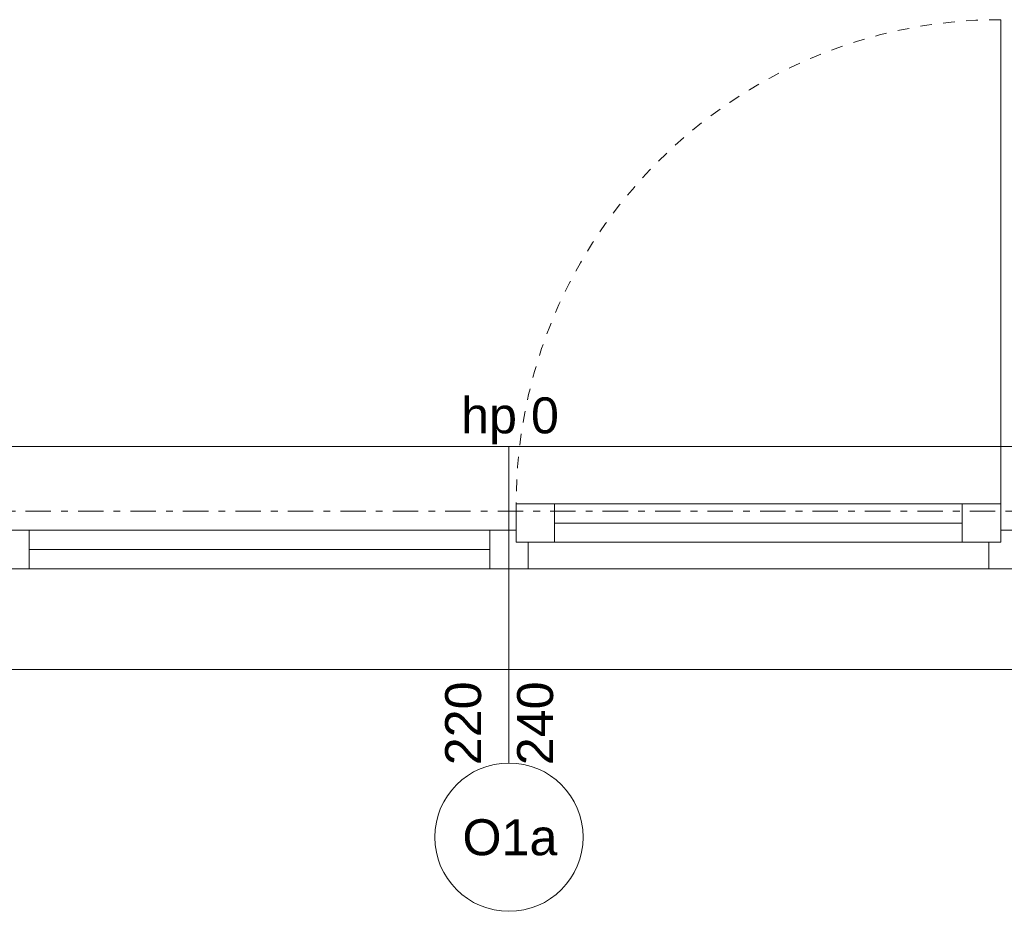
# Model space of a CAD drawing. Extents: x 100 to 2985, y 37 to 2050.
# Tile 10 of 134: x 739 to 945, y 524 to 710. Entities that reach past the tile are written whole.
import ezdxf
from ezdxf.xclip import XClip

# ---------------------------------------------------------------- set-up
doc = ezdxf.new("R2010")
doc.units = 0
doc.header["$MEASUREMENT"] = 0
doc.header["$XCLIPFRAME"] = 0
doc.linetypes.add('Przerywana', pattern=[24, 12, -12])
doc.linetypes.add('Przerywana podwójnie', pattern=[54.680554, 26.458333, -10.583333, 7.055556, -10.583333])
for name, color, linetype in [('410-K Osie', 7, 'Continuous'), ('820-G Rysunki Obrazki', 7, 'Continuous'), ('Okna ARCHICADa', 7, 'Continuous'), ('Znaczniki okien ARCHICADa', 7, 'Continuous')]:
    doc.layers.add(name, color=color, linetype=linetype)
doc.styles.add('STYL_AUTOMATYCZNY_3', font='txt')

# ---------------------------------------------------------------- blocks, each defined once
blk = doc.blocks.new('Rysunek_1_1', base_point=(-18316.35, -206.53))
at = {"layer": '410-K Osie', "color": 4, "linetype": 'Przerywana podwójnie', "lineweight": 13, "ltscale": 0.2}
blk.add_line((587.42, 607.51), (2253.56, 607.51), dxfattribs=at)
blk.add_line((587.42, 607.51), (2253.56, 607.51), dxfattribs=at)
at = {"layer": 'Okna ARCHICADa', "color": 161, "linetype": 'Continuous', "lineweight": 5, "ltscale": 0.2}
blk.add_line((943.8, 609.01), (943.8, 710.01), dxfattribs=at)
at = {"layer": 'Okna ARCHICADa', "color": 3, "linetype": 'Continuous', "lineweight": 13, "ltscale": 0.2}
for p, q in [((732.8, 621.01), (949.8, 621.01)), ((850.8, 609.01), (935.8, 609.01)), ((741.3, 603.51), (837.3, 603.51)), ((741.3, 599.51), (837.3, 599.51)), ((837.3, 595.51), (741.3, 595.51)), ((941.3, 595.51), (845.3, 595.51)), ((736.3, 574.51), (946.3, 574.51))]:
    blk.add_line(p, q, dxfattribs=at)
at = {"layer": 'Okna ARCHICADa', "color": 23, "linetype": 'Continuous', "lineweight": 15, "ltscale": 0.2}
for p, q in [((842.8, 609.01), (850.8, 609.01)), ((842.8, 601.01), (842.8, 609.01)), ((850.8, 609.01), (850.8, 601.01)), ((850.8, 609.01), (935.8, 609.01)), ((935.8, 601.01), (935.8, 609.01)), ((935.8, 609.01), (943.8, 609.01)), ((943.8, 609.01), (943.8, 601.01)), ((733.3, 603.51), (741.3, 603.51)), ((741.3, 603.51), (741.3, 595.51)), ((837.3, 595.51), (837.3, 603.51)), ((837.3, 603.51), (841.3, 603.51)), ((841.3, 603.51), (842.8, 603.51)), ((842.8, 603.51), (842.8, 601.01)), ((850.8, 605.01), (935.8, 605.01)), ((943.8, 601.01), (943.8, 603.51)), ((943.8, 603.51), (949.3, 603.51)), ((842.8, 601.01), (845.3, 601.01)), ((850.8, 601.01), (842.8, 601.01)), ((845.3, 601.01), (845.3, 595.51)), ((935.8, 601.01), (850.8, 601.01)), ((943.8, 601.01), (935.8, 601.01)), ((941.3, 595.51), (941.3, 601.01)), ((941.3, 601.01), (943.8, 601.01)), ((741.3, 595.51), (733.3, 595.51)), ((841.3, 595.51), (837.3, 595.51)), ((845.3, 595.51), (841.3, 595.51)), ((949.3, 595.51), (941.3, 595.51))]:
    blk.add_line(p, q, dxfattribs=at)
at = {"layer": 'Okna ARCHICADa', "color": 3, "linetype": 'Przerywana', "lineweight": 13, "ltscale": 0.2}
blk.add_line((737.3, 574.51), (945.3, 574.51), dxfattribs=at)
at = {"layer": 'Okna ARCHICADa', "color": 161, "linetype": 'Przerywana', "lineweight": 5, "ltscale": 0.2}
blk.add_arc((943.8, 609.01), 101, 90, 180, dxfattribs=at)
at = {"layer": 'Znaczniki okien ARCHICADa', "color": 45, "linetype": 'Continuous', "lineweight": 15, "ltscale": 0.2}
blk.add_line((841.3, 554.97), (841.3, 621.01), dxfattribs=at)
at = {"layer": 'Znaczniki okien ARCHICADa', "color": 2, "linetype": 'Continuous', "lineweight": 13, "ltscale": 0.2, "flags": 128}
blk.add_lwpolyline([(825.84, 539.51, 1), (856.76, 539.51, 1)], format="xyb", close=True, dxfattribs=at)
at = {"layer": 'Znaczniki okien ARCHICADa', "color": 7, "linetype": 'Continuous', "lineweight": 13, "char_height": 7.5, "attachment_point": 7, "style": 'STYL_AUTOMATYCZNY_3'}
for s, insert in [('\\A1;{\\pql;\\pt0;\\fArial|b0|i0|c238|p38;hp 0\\fArial|b0|i0|c238|p38;\\A1{\\H.66x;\\S^  ;}\\fArial|b0|i0|c238|p38;\\fArial|b0|i0|c238|p38;}', (831.32, 621.47)), ('\\A1;{\\pql;\\pt0;\\fArial|b0|i0|c238|p38;O1a\\fArial|b0|i0|c238|p38;\\fArial|b0|i0|c238|p38;\\fArial|b0|i0|c238|p38;}', (831.6, 535.64))]:
    blk.add_mtext(s, dxfattribs=dict(at, insert=insert))
at = {"layer": 'Znaczniki okien ARCHICADa', "color": 7, "linetype": 'Continuous', "lineweight": 13, "char_height": 7.5, "attachment_point": 7, "rotation": 90, "style": 'STYL_AUTOMATYCZNY_3'}
for s, insert in [('\\A1;{\\pql;\\pt0;\\fArial|b0|i0|c238|p38;220\\fArial|b0|i0|c238|p38;\\A1{\\H.66x;\\S^  ;}\\fArial|b0|i0|c238|p38;\\fArial|b0|i0|c238|p38;}', (837.68, 554.51)), ('\\A1;{\\pql;\\pt0;\\fArial|b0|i0|c238|p38;240\\fArial|b0|i0|c238|p38;\\A1{\\H.66x;\\S^  ;}\\fArial|b0|i0|c238|p38;\\fArial|b0|i0|c238|p38;}', (852.68, 554.51))]:
    blk.add_mtext(s, dxfattribs=dict(at, insert=insert))

msp = doc.modelspace()

# ---------------------------------------------------------------- block references
at = {"layer": '820-G Rysunki Obrazki', "color": 65, "linetype": 'Continuous', "lineweight": 13, "ltscale": 0.2}
ref = msp.add_blockref('Rysunek_1_1', (-18316.35, -206.53), dxfattribs=at)
XClip(ref).set_block_clipping_path([(244.527027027, 76.8014120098), (2570.9054054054, 2022.1162324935)])

doc.saveas('drawing.dxf')
